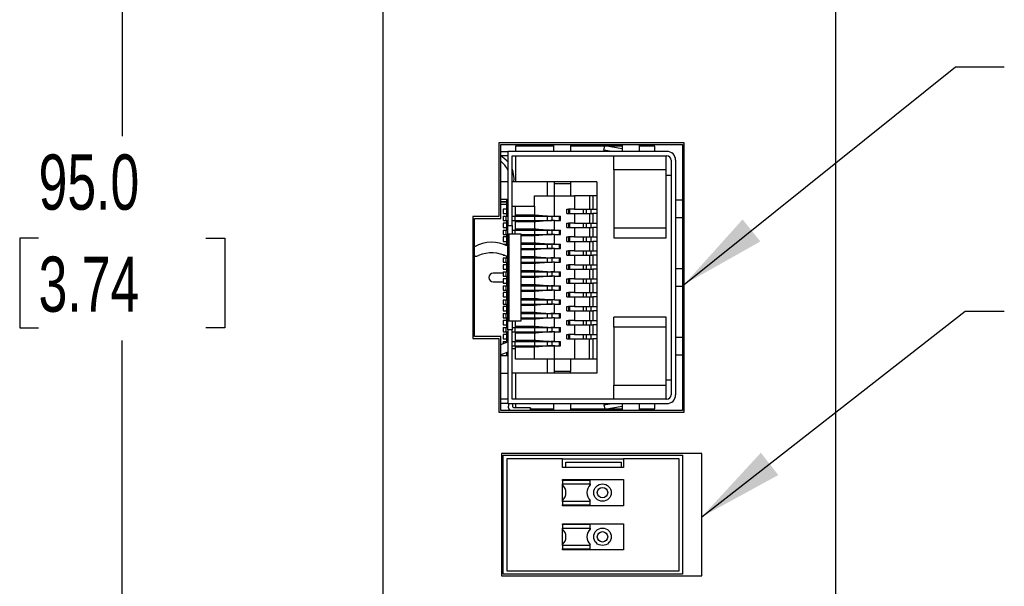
# Model space of a CAD drawing. Header units: millimetres. Extents: x 6 to 273, y 6 to 210.
# Tile 3 of 9: x 44 to 81, y 89 to 110. Entities that reach past the tile are written whole.
import ezdxf

# ---------------------------------------------------------------- set-up
doc = ezdxf.new("R2010")
doc.units = ezdxf.units.MM
doc.layers.add('DIMENSIONS', color=140, linetype='Continuous', lineweight=25)
doc.styles.add('SLDTEXTSTYLE0', font='TXT', dxfattribs={"width": 0.7})
doc.dimstyles.new('SLDDIMSTYLE0', dxfattribs={"dimtxt": 2.158008, "dimasz": 3.302, "dimexe": 0, "dimexo": 0.0625, "dimgap": 0.539502, "dimtad": 0, "dimtih": 1, "dimtoh": 1, "dimlfac": 1.5, "dimrnd": 1e-09, "dimzin": 4, "dimdsep": 46, "dimtxsty": 'SLDTEXTSTYLE0', "dimsah": 1, "dimcen": 0.09, "dimadec": 0, "dimazin": 1, "dimtfac": 1, "dimtofl": 0, "dimtmove": 0, "dimatfit": 3, "dimfxl": 0, "dimfrac": 2, "dimtolj": 1, "dimtzin": 12, "dimarcsym": 0})
doc.dimstyles.new('SLDDIMSTYLE3', dxfattribs={"dimtxt": 0.18, "dimasz": 3.302, "dimexe": 0, "dimexo": 0.0625, "dimgap": 0, "dimtad": 0, "dimtih": 1, "dimtoh": 1, "dimdec": 0, "dimrnd": 1e-09, "dimzin": 0, "dimdsep": 46, "dimtxsty": 'Standard', "dimsah": 1, "dimcen": 0.09, "dimadec": 0, "dimazin": 0, "dimtfac": 3.302, "dimtdec": 0, "dimtofl": 0, "dimtmove": 0, "dimatfit": 3, "dimfxl": 0, "dimfrac": 2, "dimtolj": 1, "dimtzin": 0, "dimarcsym": 0})

# ---------------------------------------------------------------- blocks, each defined once
blk = doc.blocks.new('_D')
at = {"layer": 'DIMENSIONS'}
for p, q in [((56.357, 133.779), (44.452, 133.779)), ((47.627, 133.779), (47.627, 105.756)), ((44.42, 101.843), (43.696, 101.843)), ((43.696, 101.843), (43.696, 98.413)), ((50.833, 101.843), (51.558, 101.843)), ((51.558, 101.843), (51.558, 98.413)), ((43.696, 98.413), (44.42, 98.413)), ((51.558, 98.413), (50.833, 98.413)), ((47.627, 70.446), (47.627, 97.93)), ((56.357, 70.446), (44.452, 70.446))]:
    blk.add_line(p, q, dxfattribs=at)
for points in [[(47.627, 133.779), (47.119, 130.477), (48.135, 130.477)], [(47.627, 70.446), (48.135, 73.748), (47.119, 73.748)]]:
    blk.add_solid(points, dxfattribs=at)
at = {"layer": 'DIMENSIONS', "char_height": 2.1167, "attachment_point": 1, "style": 'SLDTEXTSTYLE0'}
for s, insert in [('95.0', (44.42, 105.055)), ('3.74', (44.42, 101.142))]:
    blk.add_mtext(s, dxfattribs=dict(at, insert=insert))

msp = doc.modelspace()

# ---------------------------------------------------------------- linework, layer by layer
for p, q in [((57.6268, 70.4457), (57.6268, 133.779)), ((74.9601, 133.779), (74.9601, 70.4457)), ((69.1601, 105.5057), (62.0601, 105.5057)), ((62.0601, 105.5057), (62.0601, 102.6724)), ((62.1268, 105.439), (69.0935, 105.439)), ((62.1268, 102.6057), (62.1268, 105.439)), ((62.6935, 105.379), (62.6935, 105.1724)), ((64.1468, 105.379), (62.6935, 105.379)), ((66.1195, 105.379), (64.8135, 105.379)), ((66.0801, 105.2197), (66.1201, 105.3814)), ((66.7801, 105.2769), (66.1201, 105.3814)), ((66.7801, 105.379), (66.1353, 105.379)), ((68.0268, 105.379), (67.4468, 105.379)), ((68.0268, 105.1724), (68.0268, 105.379)), ((69.0935, 105.439), (69.0935, 95.239)), ((69.1601, 95.1724), (69.1601, 105.5057)), ((62.1268, 105.1724), (62.3935, 105.1724)), ((62.3935, 105.0057), (62.1268, 105.0057)), ((68.4935, 105.1724), (62.3935, 105.1724)), ((62.3935, 105.1724), (62.3935, 102.339)), ((62.5601, 105.0057), (68.4935, 105.0057)), ((62.5601, 102.339), (62.5601, 105.0057)), ((62.6935, 105.0057), (62.6935, 104.0057)), ((66.3806, 105.1724), (66.0801, 105.2197)), ((68.6601, 104.839), (68.6601, 95.839)), ((68.8268, 104.839), (68.8268, 95.839)), ((62.6268, 104.1324), (62.6187, 104.0057)), ((68.4601, 104.471), (66.4601, 104.471)), ((66.4601, 104.471), (66.4601, 102.2484)), ((68.4601, 102.2484), (68.4601, 104.471)), ((68.6601, 104.2557), (68.4601, 104.2557)), ((62.3935, 104.0057), (62.1268, 104.0057)), ((63.9201, 104.0057), (62.5601, 104.0057)), ((63.9201, 103.4724), (63.9201, 104.0057)), ((64.1868, 104.0057), (63.9201, 104.0057)), ((64.1868, 103.939), (64.1868, 104.0057)), ((64.8068, 104.0057), (64.1868, 104.0057)), ((64.1868, 103.4724), (64.1868, 103.939)), ((64.1868, 103.939), (64.8068, 103.939)), ((64.8068, 104.0057), (64.8068, 103.939)), ((65.8068, 104.0057), (64.8068, 104.0057)), ((64.8068, 103.939), (64.8068, 103.4724)), ((65.8068, 104.0057), (65.8068, 103.4724)), ((63.4268, 103.4724), (63.9201, 103.4724)), ((63.4268, 103.0724), (63.4268, 103.4724)), ((63.9201, 103.4724), (64.1868, 103.4724)), ((64.1868, 102.689), (64.1868, 103.4724)), ((64.1868, 103.4724), (64.8068, 103.4724)), ((64.8068, 103.4724), (64.9601, 103.4724)), ((64.9601, 103.4724), (64.9601, 102.959)), ((65.5263, 103.4724), (64.9601, 103.4724)), ((65.5263, 103.4724), (65.5263, 102.959)), ((65.6596, 103.4724), (65.5263, 103.4724)), ((65.6596, 103.4724), (65.6596, 102.959)), ((65.8068, 103.4724), (65.6596, 103.4724)), ((65.8068, 103.4724), (65.8068, 102.959)), ((62.1268, 103.2531), (62.3601, 103.2531)), ((62.1268, 103.239), (62.3601, 103.239)), ((62.1268, 103.1457), (62.3601, 103.1457)), ((62.3601, 103.0724), (62.3601, 103.339)), ((62.3601, 103.0724), (62.3935, 103.0724)), ((62.3601, 102.689), (62.3601, 103.0724)), ((62.5601, 103.0724), (63.4268, 103.0724)), ((62.6935, 102.739), (62.6935, 103.0724)), ((63.4268, 103.0724), (63.4268, 102.739)), ((61.0601, 102.6724), (61.0601, 98.0057)), ((62.0601, 102.6724), (61.0601, 102.6724)), ((62.3601, 102.959), (62.2268, 102.959)), ((62.2268, 102.959), (62.2268, 102.7924)), ((62.2268, 102.7924), (62.3601, 102.7924)), ((62.2268, 102.689), (62.2268, 102.5224)), ((62.2268, 102.689), (62.3268, 102.689)), ((62.3268, 102.689), (62.3268, 102.5224)), ((62.3268, 102.689), (62.3935, 102.689)), ((62.5601, 102.689), (62.6735, 102.689)), ((62.6735, 102.689), (62.6735, 102.5224)), ((62.6735, 102.689), (63.4268, 102.689)), ((62.6935, 102.739), (63.4268, 102.739)), ((62.6935, 102.689), (62.6935, 102.739)), ((63.4268, 102.739), (63.4268, 102.689)), ((63.4268, 102.689), (63.4268, 102.5224)), ((63.4268, 102.689), (63.902, 102.689)), ((63.902, 102.689), (63.902, 102.5224)), ((63.902, 102.689), (64.0454, 102.689)), ((64.0454, 102.689), (64.1868, 102.689)), ((64.0894, 102.689), (64.0894, 102.5224)), ((64.1868, 102.689), (64.3829, 102.689)), ((64.3829, 102.5224), (64.3829, 102.689)), ((64.3829, 102.689), (64.4235, 102.689)), ((64.4235, 102.5224), (64.4235, 102.689)), ((64.6601, 102.7924), (64.6601, 102.959)), ((64.6601, 102.959), (64.7235, 102.959)), ((64.6601, 102.7924), (64.7235, 102.7924)), ((64.7235, 102.959), (64.7235, 102.7924)), ((64.7652, 102.959), (64.7235, 102.959)), ((64.7235, 102.7924), (64.7652, 102.7924)), ((64.7652, 102.959), (64.7652, 102.7924)), ((64.9601, 102.959), (64.7652, 102.959)), ((64.7652, 102.7924), (64.9601, 102.7924)), ((64.9601, 102.959), (65.5263, 102.959)), ((64.9601, 102.7924), (64.9601, 102.4257)), ((64.9601, 102.7924), (65.5263, 102.7924)), ((65.2965, 102.7924), (65.2965, 102.959)), ((65.4131, 102.7924), (65.4131, 102.959)), ((65.5263, 102.959), (65.6596, 102.959)), ((65.5263, 102.7924), (65.5263, 102.4257)), ((65.5263, 102.7924), (65.6596, 102.7924)), ((65.5935, 102.7924), (65.5935, 102.959)), ((65.6596, 102.959), (65.8068, 102.959)), ((65.6596, 102.7924), (65.6596, 102.4257)), ((65.8068, 102.7924), (65.6596, 102.7924)), ((65.8068, 102.959), (65.8068, 102.7924)), ((65.8068, 102.7924), (65.8068, 102.4257)), ((68.8268, 102.639), (69.0935, 102.639)), ((61.1268, 98.0724), (61.1268, 102.6057)), ((61.1268, 102.6057), (62.1268, 102.6057)), ((62.2268, 102.5224), (62.3268, 102.5224)), ((62.2268, 102.4257), (62.2268, 102.259)), ((62.3601, 102.4257), (62.2268, 102.4257)), ((62.2268, 102.259), (62.3601, 102.259)), ((62.3268, 102.5224), (62.3935, 102.5224)), ((62.3601, 102.1557), (62.3601, 102.5224)), ((62.3935, 102.339), (62.5601, 102.339)), ((62.3935, 102.0057), (62.3935, 102.339)), ((62.5601, 102.5224), (62.6735, 102.5224)), ((62.5601, 102.339), (62.5601, 102.0057)), ((62.6735, 102.5224), (63.4268, 102.5224)), ((62.6935, 102.4724), (62.6935, 102.5224)), ((63.4268, 102.4724), (62.6935, 102.4724)), ((62.6935, 102.2057), (62.6935, 102.4724)), ((63.4268, 102.4724), (63.4268, 102.5224)), ((63.4268, 102.5224), (63.902, 102.5224)), ((63.4268, 102.4724), (63.4268, 102.2057)), ((63.902, 102.5224), (64.0454, 102.5224)), ((64.0454, 102.5224), (64.0939, 102.5224)), ((64.1868, 102.1557), (64.1868, 102.5224)), ((64.1868, 102.5224), (64.3829, 102.5224)), ((64.3829, 102.5224), (64.4235, 102.5224)), ((64.6601, 102.259), (64.6601, 102.4257)), ((64.6601, 102.4257), (64.7235, 102.4257)), ((64.6601, 102.259), (64.7235, 102.259)), ((64.7235, 102.4257), (64.7235, 102.259)), ((64.7652, 102.4257), (64.7235, 102.4257)), ((64.7235, 102.259), (64.7652, 102.259)), ((64.7652, 102.4257), (64.7652, 102.259)), ((64.9601, 102.4257), (64.7652, 102.4257)), ((64.7652, 102.259), (64.9601, 102.259)), ((64.9601, 102.4257), (65.5263, 102.4257)), ((64.9601, 102.259), (64.9601, 101.8924)), ((64.9601, 102.259), (65.5263, 102.259)), ((65.2965, 102.259), (65.2965, 102.4257)), ((65.4131, 102.259), (65.4131, 102.4257)), ((65.5263, 102.4257), (65.6596, 102.4257)), ((65.5263, 102.259), (65.5263, 101.8924)), ((65.5263, 102.259), (65.6596, 102.259)), ((65.5935, 102.259), (65.5935, 102.4257)), ((65.6596, 102.4257), (65.8068, 102.4257)), ((65.6596, 102.259), (65.6596, 101.8924)), ((65.8068, 102.259), (65.6596, 102.259)), ((65.8068, 102.4257), (65.8068, 102.259)), ((65.8068, 102.259), (65.8068, 101.8924)), ((66.4601, 102.2484), (66.4601, 101.859)), ((66.4601, 102.2484), (68.4601, 102.2484)), ((68.4601, 101.859), (68.4601, 102.2484)), ((62.2268, 102.1557), (62.2268, 101.989)), ((62.2268, 102.1557), (62.3268, 102.1557)), ((62.2268, 101.989), (62.3268, 101.989)), ((62.3601, 101.8924), (62.2268, 101.8924)), ((62.2268, 101.8924), (62.2268, 101.7257)), ((62.3268, 102.1557), (62.3268, 101.989)), ((62.3268, 102.1557), (62.3935, 102.1557)), ((62.3268, 101.989), (62.3935, 101.989)), ((62.3601, 101.6224), (62.3601, 101.989)), ((62.3935, 98.6724), (62.3935, 102.0057)), ((62.4427, 102.0057), (62.3935, 102.0057)), ((62.4427, 102.0057), (62.4427, 98.6724)), ((62.5601, 102.1557), (62.6735, 102.1557)), ((62.6735, 102.1557), (62.6735, 102.0057)), ((62.6735, 102.1557), (63.4268, 102.1557)), ((62.6935, 102.2057), (63.4268, 102.2057)), ((62.6935, 102.1557), (62.6935, 102.2057)), ((62.9135, 98.6724), (62.9135, 102.0057)), ((62.9135, 101.989), (63.4268, 101.989)), ((63.4268, 101.939), (62.9135, 101.939)), ((63.4268, 102.1557), (63.4268, 102.2057)), ((63.4268, 102.1557), (63.4268, 101.989)), ((63.4268, 102.1557), (63.902, 102.1557)), ((63.4268, 101.939), (63.4268, 101.989)), ((63.4268, 101.989), (63.902, 101.989)), ((63.4268, 101.939), (63.4268, 101.6724)), ((63.902, 102.1557), (63.902, 101.989)), ((63.902, 102.1557), (64.0454, 102.1557)), ((63.902, 101.989), (64.0454, 101.989)), ((64.1868, 102.1557), (64.0454, 102.1557)), ((64.0454, 101.989), (64.0939, 101.989)), ((64.0894, 102.1557), (64.0894, 101.989)), ((64.1868, 102.1557), (64.3829, 102.1557)), ((64.1868, 101.6224), (64.1868, 101.989)), ((64.1868, 101.989), (64.3829, 101.989)), ((64.3829, 101.989), (64.3829, 102.1557)), ((64.3829, 102.1557), (64.4235, 102.1557)), ((64.3829, 101.989), (64.4235, 101.989)), ((64.4235, 101.989), (64.4235, 102.1557)), ((64.6601, 101.7257), (64.6601, 101.8924)), ((64.6601, 101.8924), (64.7235, 101.8924)), ((64.7235, 101.8924), (64.7235, 101.7257)), ((64.7652, 101.8924), (64.7235, 101.8924)), ((64.7652, 101.8924), (64.7652, 101.7257)), ((64.9601, 101.8924), (64.7652, 101.8924)), ((64.9601, 101.8924), (65.5263, 101.8924)), ((65.2965, 101.7257), (65.2965, 101.8924)), ((65.4131, 101.7257), (65.4131, 101.8924)), ((65.5263, 101.8924), (65.6596, 101.8924)), ((65.5935, 101.7257), (65.5935, 101.8924)), ((65.6596, 101.8924), (65.8068, 101.8924)), ((65.8068, 101.8924), (65.8068, 101.7257)), ((62.2268, 101.7257), (62.3601, 101.7257)), ((62.2268, 101.6224), (62.2268, 101.6101)), ((62.2268, 101.6224), (62.3268, 101.6224)), ((62.3268, 101.6224), (62.3935, 101.6224)), ((62.3268, 101.6224), (62.3268, 101.5689)), ((62.9135, 101.6724), (63.4268, 101.6724)), ((62.9135, 101.6224), (63.4268, 101.6224)), ((63.4268, 101.6224), (63.4268, 101.6724)), ((63.4268, 101.6224), (63.4268, 101.4557)), ((63.4268, 101.6224), (63.902, 101.6224)), ((63.902, 101.6224), (63.902, 101.4557)), ((63.902, 101.6224), (64.0454, 101.6224)), ((64.1868, 101.6224), (64.0454, 101.6224)), ((64.0894, 101.6224), (64.0894, 101.4557)), ((64.1868, 101.6224), (64.3829, 101.6224)), ((64.3829, 101.4557), (64.3829, 101.6224)), ((64.3829, 101.6224), (64.4235, 101.6224)), ((64.4235, 101.4557), (64.4235, 101.6224)), ((64.6601, 101.7257), (64.7235, 101.7257)), ((64.7235, 101.7257), (64.7652, 101.7257)), ((64.7652, 101.7257), (64.9601, 101.7257)), ((64.9601, 101.7257), (64.9601, 101.359)), ((64.9601, 101.7257), (65.5263, 101.7257)), ((65.5263, 101.7257), (65.5263, 101.359)), ((65.5263, 101.7257), (65.6596, 101.7257)), ((65.6596, 101.7257), (65.6596, 101.359)), ((65.8068, 101.7257), (65.6596, 101.7257)), ((65.8068, 101.7257), (65.8068, 101.359)), ((66.4601, 101.859), (68.4601, 101.859)), ((61.1427, 101.1524), (61.1268, 101.1524)), ((62.2268, 101.2062), (62.2268, 101.1924)), ((62.2268, 101.1924), (62.2638, 101.1924)), ((62.3601, 101.089), (62.3601, 101.1501)), ((62.9135, 101.4557), (63.4268, 101.4557)), ((63.4268, 101.4057), (62.9135, 101.4057)), ((62.9135, 101.139), (63.4268, 101.139)), ((63.4268, 101.4057), (63.4268, 101.4557)), ((63.4268, 101.4557), (63.902, 101.4557)), ((63.4268, 101.4057), (63.4268, 101.139)), ((63.4268, 101.089), (63.4268, 101.139)), ((63.902, 101.4557), (64.0454, 101.4557)), ((64.0454, 101.4557), (64.0939, 101.4557)), ((64.1868, 101.089), (64.1868, 101.4557)), ((64.1868, 101.4557), (64.3829, 101.4557)), ((64.3829, 101.4557), (64.4235, 101.4557)), ((64.6601, 101.1924), (64.6601, 101.359)), ((64.6601, 101.359), (64.7235, 101.359)), ((64.6601, 101.1924), (64.7235, 101.1924)), ((64.7235, 101.359), (64.7235, 101.1924)), ((64.7652, 101.359), (64.7235, 101.359)), ((64.7235, 101.1924), (64.7652, 101.1924)), ((64.7652, 101.359), (64.7652, 101.1924)), ((64.9601, 101.359), (64.7652, 101.359)), ((64.7652, 101.1924), (64.9601, 101.1924)), ((64.9601, 101.359), (65.5263, 101.359)), ((64.9601, 101.1924), (64.9601, 100.8257)), ((64.9601, 101.1924), (65.5263, 101.1924)), ((65.2965, 101.1924), (65.2965, 101.359)), ((65.4131, 101.1924), (65.4131, 101.359)), ((65.5263, 101.359), (65.6596, 101.359)), ((65.5263, 101.1924), (65.5263, 100.8257)), ((65.5263, 101.1924), (65.6596, 101.1924)), ((65.5935, 101.1924), (65.5935, 101.359)), ((65.6596, 101.359), (65.8068, 101.359)), ((65.6596, 101.1924), (65.6596, 100.8257)), ((65.8068, 101.1924), (65.6596, 101.1924)), ((65.8068, 101.359), (65.8068, 101.1924)), ((65.8068, 101.1924), (65.8068, 100.8257)), ((62.2268, 101.089), (62.2268, 100.9224)), ((62.2268, 101.089), (62.3268, 101.089)), ((62.2268, 100.9224), (62.3268, 100.9224)), ((62.3601, 100.8257), (62.2268, 100.8257)), ((62.2268, 100.8257), (62.2268, 100.659)), ((62.3268, 101.089), (62.3268, 100.9224)), ((62.3268, 101.089), (62.3935, 101.089)), ((62.3268, 100.9224), (62.3935, 100.9224)), ((62.3601, 100.5557), (62.3601, 100.9224)), ((62.9135, 101.089), (63.4268, 101.089)), ((62.9135, 100.9224), (63.4268, 100.9224)), ((63.4268, 100.8724), (62.9135, 100.8724)), ((63.4268, 101.089), (63.4268, 100.9224)), ((63.4268, 101.089), (63.902, 101.089)), ((63.4268, 100.8724), (63.4268, 100.9224)), ((63.4268, 100.9224), (63.902, 100.9224)), ((63.4268, 100.8724), (63.4268, 100.6057)), ((63.902, 101.089), (63.902, 100.9224)), ((63.902, 101.089), (64.0454, 101.089)), ((63.902, 100.9224), (64.0454, 100.9224)), ((64.1868, 101.089), (64.0454, 101.089)), ((64.0454, 100.9224), (64.0939, 100.9224)), ((64.0894, 101.089), (64.0894, 100.9224)), ((64.1868, 101.089), (64.3829, 101.089)), ((64.1868, 100.5557), (64.1868, 100.9224)), ((64.1868, 100.9224), (64.3829, 100.9224)), ((64.3829, 100.9224), (64.3829, 101.089)), ((64.3829, 101.089), (64.4235, 101.089)), ((64.3829, 100.9224), (64.4235, 100.9224)), ((64.4235, 100.9224), (64.4235, 101.089)), ((64.6601, 100.659), (64.6601, 100.8257)), ((64.6601, 100.8257), (64.7235, 100.8257)), ((64.7235, 100.8257), (64.7235, 100.659)), ((64.7652, 100.8257), (64.7235, 100.8257)), ((64.7652, 100.8257), (64.7652, 100.659)), ((64.9601, 100.8257), (64.7652, 100.8257)), ((64.9601, 100.8257), (65.5263, 100.8257)), ((65.2965, 100.659), (65.2965, 100.8257)), ((65.4131, 100.659), (65.4131, 100.8257)), ((65.5263, 100.8257), (65.6596, 100.8257)), ((65.5935, 100.659), (65.5935, 100.8257)), ((65.6596, 100.8257), (65.8068, 100.8257)), ((65.8068, 100.8257), (65.8068, 100.659)), ((62.2268, 100.5057), (61.8401, 100.5057)), ((62.2268, 100.659), (62.3601, 100.659)), ((62.2268, 100.5557), (62.2268, 100.389)), ((62.2268, 100.5557), (62.3268, 100.5557)), ((62.2268, 100.389), (62.3268, 100.389)), ((62.3268, 100.5557), (62.3268, 100.389)), ((62.3268, 100.5557), (62.3935, 100.5557)), ((62.3268, 100.389), (62.3935, 100.389)), ((62.3601, 100.0224), (62.3601, 100.389)), ((62.9135, 100.6057), (63.4268, 100.6057)), ((62.9135, 100.5557), (63.4268, 100.5557)), ((62.9135, 100.389), (63.4268, 100.389)), ((63.4268, 100.5557), (63.4268, 100.6057)), ((63.4268, 100.5557), (63.4268, 100.389)), ((63.4268, 100.5557), (63.902, 100.5557)), ((63.4268, 100.339), (63.4268, 100.389)), ((63.4268, 100.389), (63.902, 100.389)), ((63.902, 100.5557), (63.902, 100.389)), ((63.902, 100.5557), (64.0454, 100.5557)), ((63.902, 100.389), (64.0454, 100.389)), ((64.1868, 100.5557), (64.0454, 100.5557)), ((64.0454, 100.389), (64.0939, 100.389)), ((64.0894, 100.5557), (64.0894, 100.389)), ((64.1868, 100.5557), (64.3829, 100.5557)), ((64.1868, 100.0224), (64.1868, 100.389)), ((64.1868, 100.389), (64.3829, 100.389)), ((64.3829, 100.389), (64.3829, 100.5557)), ((64.3829, 100.5557), (64.4235, 100.5557)), ((64.3829, 100.389), (64.4235, 100.389)), ((64.4235, 100.389), (64.4235, 100.5557)), ((64.6601, 100.659), (64.7235, 100.659)), ((64.7235, 100.659), (64.7652, 100.659)), ((64.7652, 100.659), (64.9601, 100.659)), ((64.9601, 100.659), (64.9601, 100.2924)), ((64.9601, 100.659), (65.5263, 100.659)), ((65.5263, 100.659), (65.5263, 100.2924)), ((65.5263, 100.659), (65.6596, 100.659)), ((65.6596, 100.659), (65.6596, 100.2924)), ((65.8068, 100.659), (65.6596, 100.659)), ((65.8068, 100.659), (65.8068, 100.2924)), ((61.8401, 100.1724), (62.2268, 100.1724)), ((62.3601, 100.2924), (62.2268, 100.2924)), ((62.2268, 100.2924), (62.2268, 100.1257)), ((62.2268, 100.1257), (62.3601, 100.1257)), ((62.2268, 100.0224), (62.2268, 99.8557)), ((62.2268, 100.0224), (62.3268, 100.0224)), ((62.3268, 100.0224), (62.3268, 99.8557)), ((62.3268, 100.0224), (62.3935, 100.0224)), ((63.4268, 100.339), (62.9135, 100.339)), ((62.9135, 100.0724), (63.4268, 100.0724)), ((62.9135, 100.0224), (63.4268, 100.0224)), ((63.4268, 100.339), (63.4268, 100.0724)), ((63.4268, 100.0224), (63.4268, 100.0724)), ((63.4268, 100.0224), (63.4268, 99.8557)), ((63.4268, 100.0224), (63.902, 100.0224)), ((63.902, 100.0224), (63.902, 99.8557)), ((63.902, 100.0224), (64.0454, 100.0224)), ((64.1868, 100.0224), (64.0454, 100.0224)), ((64.0894, 100.0224), (64.0894, 99.8557)), ((64.1868, 100.0224), (64.3829, 100.0224)), ((64.3829, 99.8557), (64.3829, 100.0224)), ((64.3829, 100.0224), (64.4235, 100.0224)), ((64.4235, 99.8557), (64.4235, 100.0224)), ((64.6601, 100.1257), (64.6601, 100.2924)), ((64.6601, 100.2924), (64.7235, 100.2924)), ((64.6601, 100.1257), (64.7235, 100.1257)), ((64.7235, 100.2924), (64.7235, 100.1257)), ((64.7652, 100.2924), (64.7235, 100.2924)), ((64.7235, 100.1257), (64.7652, 100.1257)), ((64.7652, 100.2924), (64.7652, 100.1257)), ((64.9601, 100.2924), (64.7652, 100.2924)), ((64.7652, 100.1257), (64.9601, 100.1257)), ((64.9601, 100.2924), (65.5263, 100.2924)), ((64.9601, 100.1257), (64.9601, 99.759)), ((64.9601, 100.1257), (65.5263, 100.1257)), ((65.2965, 100.1257), (65.2965, 100.2924)), ((65.4131, 100.1257), (65.4131, 100.2924)), ((65.5263, 100.2924), (65.6596, 100.2924)), ((65.5263, 100.1257), (65.5263, 99.759)), ((65.5263, 100.1257), (65.6596, 100.1257)), ((65.5935, 100.1257), (65.5935, 100.2924)), ((65.6596, 100.2924), (65.8068, 100.2924)), ((65.6596, 100.1257), (65.6596, 99.759)), ((65.8068, 100.1257), (65.6596, 100.1257)), ((65.8068, 100.2924), (65.8068, 100.1257)), ((65.8068, 100.1257), (65.8068, 99.759)), ((62.2268, 99.8557), (62.3268, 99.8557)), ((62.2268, 99.759), (62.2268, 99.5924)), ((62.3601, 99.759), (62.2268, 99.759)), ((62.3268, 99.8557), (62.3935, 99.8557)), ((62.3601, 99.489), (62.3601, 99.8557)), ((62.9135, 99.8557), (63.4268, 99.8557)), ((63.4268, 99.8057), (62.9135, 99.8057)), ((63.4268, 99.8057), (63.4268, 99.8557)), ((63.4268, 99.8557), (63.902, 99.8557)), ((63.4268, 99.8057), (63.4268, 99.539)), ((63.902, 99.8557), (64.0454, 99.8557)), ((64.0454, 99.8557), (64.0939, 99.8557)), ((64.1868, 99.489), (64.1868, 99.8557)), ((64.1868, 99.8557), (64.3829, 99.8557)), ((64.3829, 99.8557), (64.4235, 99.8557)), ((64.6601, 99.5924), (64.6601, 99.759)), ((64.6601, 99.759), (64.7235, 99.759)), ((64.7235, 99.759), (64.7235, 99.5924)), ((64.7652, 99.759), (64.7235, 99.759)), ((64.7652, 99.759), (64.7652, 99.5924)), ((64.9601, 99.759), (64.7652, 99.759)), ((64.9601, 99.759), (65.5263, 99.759)), ((65.2965, 99.5924), (65.2965, 99.759)), ((65.4131, 99.5924), (65.4131, 99.759)), ((65.5263, 99.759), (65.6596, 99.759)), ((65.5935, 99.5924), (65.5935, 99.759)), ((65.6596, 99.759), (65.8068, 99.759)), ((65.8068, 99.759), (65.8068, 99.5924)), ((62.2268, 99.5924), (62.3601, 99.5924)), ((62.2268, 99.489), (62.2268, 99.3224)), ((62.2268, 99.489), (62.3268, 99.489)), ((62.2268, 99.3224), (62.3268, 99.3224)), ((62.3601, 99.2257), (62.2268, 99.2257)), ((62.2268, 99.2257), (62.2268, 99.059)), ((62.3268, 99.489), (62.3268, 99.3224)), ((62.3268, 99.489), (62.3935, 99.489)), ((62.3268, 99.3224), (62.3935, 99.3224)), ((62.3601, 98.9557), (62.3601, 99.3224)), ((62.9135, 99.539), (63.4268, 99.539)), ((62.9135, 99.489), (63.4268, 99.489)), ((62.9135, 99.3224), (63.4268, 99.3224)), ((63.4268, 99.2724), (62.9135, 99.2724)), ((63.4268, 99.489), (63.4268, 99.539)), ((63.4268, 99.489), (63.4268, 99.3224)), ((63.4268, 99.489), (63.902, 99.489)), ((63.4268, 99.2724), (63.4268, 99.3224)), ((63.4268, 99.3224), (63.902, 99.3224)), ((63.4268, 99.2724), (63.4268, 99.0057)), ((63.902, 99.489), (63.902, 99.3224)), ((63.902, 99.489), (64.0454, 99.489)), ((63.902, 99.3224), (64.0454, 99.3224)), ((64.1868, 99.489), (64.0454, 99.489)), ((64.0454, 99.3224), (64.0939, 99.3224)), ((64.0894, 99.489), (64.0894, 99.3224)), ((64.1868, 99.489), (64.3829, 99.489)), ((64.1868, 98.9557), (64.1868, 99.3224)), ((64.1868, 99.3224), (64.3829, 99.3224)), ((64.3829, 99.3224), (64.3829, 99.489)), ((64.3829, 99.489), (64.4235, 99.489)), ((64.3829, 99.3224), (64.4235, 99.3224)), ((64.4235, 99.3224), (64.4235, 99.489)), ((64.6601, 99.5924), (64.7235, 99.5924)), ((64.6601, 99.059), (64.6601, 99.2257)), ((64.6601, 99.2257), (64.7235, 99.2257)), ((64.7235, 99.5924), (64.7652, 99.5924)), ((64.7235, 99.2257), (64.7235, 99.059)), ((64.7652, 99.2257), (64.7235, 99.2257)), ((64.7652, 99.5924), (64.9601, 99.5924)), ((64.7652, 99.2257), (64.7652, 99.059)), ((64.9601, 99.2257), (64.7652, 99.2257)), ((64.9601, 99.5924), (64.9601, 99.2257)), ((64.9601, 99.5924), (65.5263, 99.5924)), ((64.9601, 99.2257), (65.5263, 99.2257)), ((65.2965, 99.059), (65.2965, 99.2257)), ((65.4131, 99.059), (65.4131, 99.2257)), ((65.5263, 99.5924), (65.5263, 99.2257)), ((65.5263, 99.5924), (65.6596, 99.5924)), ((65.5263, 99.2257), (65.6596, 99.2257)), ((65.5935, 99.059), (65.5935, 99.2257)), ((65.6596, 99.5924), (65.6596, 99.2257)), ((65.8068, 99.5924), (65.6596, 99.5924)), ((65.6596, 99.2257), (65.8068, 99.2257)), ((65.8068, 99.5924), (65.8068, 99.2257)), ((65.8068, 99.2257), (65.8068, 99.059)), ((62.2268, 99.059), (62.3601, 99.059)), ((62.2268, 98.9557), (62.2268, 98.789)), ((62.2268, 98.9557), (62.3268, 98.9557)), ((62.3268, 98.9557), (62.3268, 98.789)), ((62.3268, 98.9557), (62.3935, 98.9557)), ((62.9135, 99.0057), (63.4268, 99.0057)), ((62.9135, 98.9557), (63.4268, 98.9557)), ((63.4268, 98.9557), (63.4268, 99.0057)), ((63.4268, 98.9557), (63.4268, 98.789)), ((63.4268, 98.9557), (63.902, 98.9557)), ((63.902, 98.9557), (63.902, 98.789)), ((63.902, 98.9557), (64.0454, 98.9557)), ((64.1868, 98.9557), (64.0454, 98.9557)), ((64.0894, 98.9557), (64.0894, 98.789)), ((64.1868, 98.9557), (64.3829, 98.9557)), ((64.3829, 98.789), (64.3829, 98.9557)), ((64.3829, 98.9557), (64.4235, 98.9557)), ((64.4235, 98.789), (64.4235, 98.9557)), ((64.6601, 99.059), (64.7235, 99.059)), ((64.7235, 99.059), (64.7652, 99.059)), ((64.7652, 99.059), (64.9601, 99.059)), ((64.9601, 99.059), (64.9601, 98.6924)), ((64.9601, 99.059), (65.5263, 99.059)), ((65.5263, 99.059), (65.5263, 98.6924)), ((65.5263, 99.059), (65.6596, 99.059)), ((65.6596, 99.059), (65.6596, 98.6924)), ((65.8068, 99.059), (65.6596, 99.059)), ((65.8068, 99.059), (65.8068, 98.6924)), ((62.2268, 98.789), (62.3268, 98.789)), ((62.3601, 98.6924), (62.2268, 98.6924)), ((62.2268, 98.6924), (62.2268, 98.5257)), ((62.2268, 98.5257), (62.3601, 98.5257)), ((62.3268, 98.789), (62.3935, 98.789)), ((62.3601, 98.4224), (62.3601, 98.789)), ((62.3935, 98.6724), (62.4427, 98.6724)), ((62.3935, 98.339), (62.3935, 98.6724)), ((62.5601, 98.6724), (62.5601, 98.339)), ((62.6935, 98.4724), (62.6935, 98.6724)), ((62.6935, 98.4724), (63.4268, 98.4724)), ((62.6935, 98.4224), (62.6935, 98.4724)), ((62.9135, 98.789), (63.4268, 98.789)), ((63.4268, 98.739), (62.9135, 98.739)), ((63.4268, 98.739), (63.4268, 98.789)), ((63.4268, 98.789), (63.902, 98.789)), ((63.4268, 98.739), (63.4268, 98.4724)), ((63.4268, 98.4224), (63.4268, 98.4724)), ((63.902, 98.789), (64.0454, 98.789)), ((64.0454, 98.789), (64.0939, 98.789)), ((64.1868, 98.4224), (64.1868, 98.789)), ((64.1868, 98.789), (64.3829, 98.789)), ((64.3829, 98.789), (64.4235, 98.789)), ((64.6601, 98.5257), (64.6601, 98.6924)), ((64.6601, 98.6924), (64.7235, 98.6924)), ((64.6601, 98.5257), (64.7235, 98.5257)), ((64.7235, 98.6924), (64.7235, 98.5257)), ((64.7652, 98.6924), (64.7235, 98.6924)), ((64.7235, 98.5257), (64.7652, 98.5257)), ((64.7652, 98.6924), (64.7652, 98.5257)), ((64.9601, 98.6924), (64.7652, 98.6924)), ((64.7652, 98.5257), (64.9601, 98.5257)), ((64.9601, 98.6924), (65.5263, 98.6924)), ((64.9601, 98.5257), (64.9601, 98.159)), ((64.9601, 98.5257), (65.5263, 98.5257)), ((65.2965, 98.5257), (65.2965, 98.6924)), ((65.4131, 98.5257), (65.4131, 98.6924)), ((65.5263, 98.6924), (65.6596, 98.6924)), ((65.5263, 98.5257), (65.5263, 98.159)), ((65.5263, 98.5257), (65.6596, 98.5257)), ((65.5935, 98.5257), (65.5935, 98.6924)), ((65.6596, 98.6924), (65.8068, 98.6924)), ((65.6596, 98.5257), (65.6596, 98.159)), ((65.8068, 98.5257), (65.6596, 98.5257)), ((65.8068, 98.6924), (65.8068, 98.5257)), ((65.8068, 98.5257), (65.8068, 98.159)), ((66.4601, 98.4297), (66.4601, 98.819)), ((68.4601, 98.819), (66.4601, 98.819)), ((68.4601, 98.4297), (68.4601, 98.819)), ((62.2268, 98.4224), (62.2268, 98.2557)), ((62.2268, 98.4224), (62.3268, 98.4224)), ((62.2268, 98.2557), (62.3268, 98.2557)), ((62.3601, 98.159), (62.2268, 98.159)), ((62.2268, 98.159), (62.2268, 97.9924)), ((62.3268, 98.4224), (62.3268, 98.2557)), ((62.3268, 98.4224), (62.3935, 98.4224)), ((62.3268, 98.2557), (62.3935, 98.2557)), ((62.3601, 97.889), (62.3601, 98.2557)), ((62.5601, 98.339), (62.3935, 98.339)), ((62.3935, 98.339), (62.3935, 95.5057)), ((62.5601, 98.4224), (62.6735, 98.4224)), ((62.5601, 95.6724), (62.5601, 98.339)), ((62.5601, 98.2557), (62.6735, 98.2557)), ((62.6735, 98.4224), (62.6735, 98.2557)), ((62.6735, 98.4224), (63.4268, 98.4224)), ((62.6735, 98.2557), (63.4268, 98.2557)), ((62.6935, 98.2057), (62.6935, 98.2557)), ((62.6935, 97.939), (62.6935, 98.2057)), ((63.4268, 98.2057), (62.6935, 98.2057)), ((63.4268, 98.4224), (63.4268, 98.2557)), ((63.4268, 98.4224), (63.902, 98.4224)), ((63.4268, 98.2057), (63.4268, 98.2557)), ((63.4268, 98.2557), (63.902, 98.2557)), ((63.4268, 98.2057), (63.4268, 97.939)), ((63.902, 98.4224), (63.902, 98.2557)), ((63.902, 98.4224), (64.0454, 98.4224)), ((63.902, 98.2557), (64.0454, 98.2557)), ((64.1868, 98.4224), (64.0454, 98.4224)), ((64.0454, 98.2557), (64.0939, 98.2557)), ((64.0894, 98.4224), (64.0894, 98.2557)), ((64.1868, 98.4224), (64.3829, 98.4224)), ((64.1868, 97.889), (64.1868, 98.2557)), ((64.1868, 98.2557), (64.3829, 98.2557)), ((64.3829, 98.2557), (64.3829, 98.4224)), ((64.3829, 98.4224), (64.4235, 98.4224)), ((64.3829, 98.2557), (64.4235, 98.2557)), ((64.4235, 98.2557), (64.4235, 98.4224)), ((64.6601, 97.9924), (64.6601, 98.159)), ((64.6601, 98.159), (64.7235, 98.159)), ((64.7235, 98.159), (64.7235, 97.9924)), ((64.7652, 98.159), (64.7235, 98.159)), ((64.7652, 98.159), (64.7652, 97.9924)), ((64.9601, 98.159), (64.7652, 98.159)), ((64.9601, 98.159), (65.5263, 98.159)), ((65.2965, 97.9924), (65.2965, 98.159)), ((65.4131, 97.9924), (65.4131, 98.159)), ((65.5263, 98.159), (65.6596, 98.159)), ((65.5935, 97.9924), (65.5935, 98.159)), ((65.6596, 98.159), (65.8068, 98.159)), ((65.8068, 98.159), (65.8068, 97.9924)), ((68.4601, 98.4297), (66.4601, 98.4297)), ((66.4601, 98.4297), (66.4601, 96.2071)), ((68.4601, 96.2071), (68.4601, 98.4297)), ((61.0601, 98.0057), (62.0601, 98.0057)), ((62.1268, 98.0724), (61.1268, 98.0724)), ((62.0601, 98.0057), (62.0601, 95.1724)), ((62.1268, 95.239), (62.1268, 98.0724)), ((62.1268, 97.7706), (62.3935, 97.8751)), ((62.2268, 97.9924), (62.3601, 97.9924)), ((62.2268, 97.889), (62.2268, 97.8098)), ((62.2268, 97.889), (62.3268, 97.889)), ((62.3674, 97.889), (62.3935, 97.889)), ((62.5601, 97.889), (62.6735, 97.889)), ((62.5601, 97.7224), (62.6735, 97.7224)), ((62.6735, 97.889), (62.6735, 97.7224)), ((62.6735, 97.889), (63.4268, 97.889)), ((62.6735, 97.7224), (63.4268, 97.7224)), ((62.6935, 97.889), (62.6935, 97.939)), ((62.6935, 97.939), (63.4268, 97.939)), ((62.6935, 97.6724), (62.6935, 97.7224)), ((63.4268, 97.889), (63.4268, 97.939)), ((63.4268, 97.889), (63.4268, 97.7224)), ((63.4268, 97.889), (63.902, 97.889)), ((63.4268, 97.7224), (63.4268, 97.6724)), ((63.4268, 97.7224), (63.902, 97.7224)), ((63.902, 97.889), (63.902, 97.7224)), ((63.902, 97.889), (64.0454, 97.889)), ((63.902, 97.7224), (64.0454, 97.7224)), ((64.1868, 97.889), (64.0454, 97.889)), ((64.0454, 97.7224), (64.1868, 97.7224)), ((64.0894, 97.889), (64.0894, 97.7224)), ((64.1868, 97.889), (64.3829, 97.889)), ((64.1868, 97.2057), (64.1868, 97.7224)), ((64.1868, 97.7224), (64.3829, 97.7224)), ((64.3829, 97.7224), (64.3829, 97.889)), ((64.3829, 97.889), (64.4235, 97.889)), ((64.3829, 97.7224), (64.4235, 97.7224)), ((64.4235, 97.7224), (64.4235, 97.889)), ((64.6601, 97.9924), (64.7235, 97.9924)), ((64.7235, 97.9924), (64.7652, 97.9924)), ((64.7652, 97.9924), (64.9601, 97.9924)), ((64.9601, 97.9924), (64.9601, 97.2057)), ((64.9601, 97.9924), (65.5263, 97.9924)), ((65.5263, 97.9924), (65.6596, 97.9924)), ((65.5263, 97.2057), (65.5263, 97.9924)), ((65.6596, 97.9924), (65.6596, 97.2057)), ((65.8068, 97.9924), (65.6596, 97.9924)), ((65.8068, 97.9924), (65.8068, 97.2057)), ((62.3935, 97.4712), (62.1268, 97.3733)), ((62.3935, 97.339), (62.1268, 97.339)), ((62.3601, 97.339), (62.3601, 97.4589)), ((62.6935, 97.6057), (62.5601, 97.6057)), ((62.6935, 97.6057), (62.6935, 97.6724)), ((63.4268, 97.6724), (62.6935, 97.6724)), ((62.6935, 97.2057), (62.6935, 97.6057)), ((63.4268, 97.2057), (63.4268, 97.6724)), ((63.9201, 97.2057), (62.6935, 97.2057)), ((63.9201, 96.6724), (63.9201, 97.2057)), ((64.1868, 97.2057), (63.9201, 97.2057)), ((64.1868, 96.739), (64.1868, 97.2057)), ((64.8068, 97.2057), (64.1868, 97.2057)), ((64.8068, 97.2057), (64.8068, 96.739)), ((64.9601, 97.2057), (64.8068, 97.2057)), ((65.5263, 97.2057), (64.9601, 97.2057)), ((65.6596, 97.2057), (65.5263, 97.2057)), ((65.8068, 97.2057), (65.6596, 97.2057)), ((65.8068, 97.2057), (65.8068, 96.6724)), ((63.9201, 96.6724), (62.5601, 96.6724)), ((62.6935, 96.6724), (62.6935, 95.6724)), ((64.1868, 96.6724), (63.9201, 96.6724)), ((64.1868, 96.6724), (64.1868, 96.739)), ((64.8068, 96.739), (64.1868, 96.739)), ((64.8068, 96.6724), (64.1868, 96.6724)), ((64.8068, 96.6724), (64.8068, 96.739)), ((65.8068, 96.6724), (64.8068, 96.6724)), ((66.4601, 96.2071), (68.4601, 96.2071)), ((68.4601, 96.4224), (68.6601, 96.4224)), ((62.3935, 95.6724), (62.1268, 95.6724)), ((62.3935, 95.5057), (62.1268, 95.5057)), ((62.3935, 95.5057), (68.4935, 95.5057)), ((62.4235, 95.5057), (62.4235, 95.4057)), ((68.4935, 95.6724), (62.5601, 95.6724)), ((62.5901, 95.4057), (62.5901, 95.5057)), ((62.6935, 95.5057), (62.6935, 95.339)), ((64.1468, 95.5057), (64.1468, 95.239)), ((66.0801, 95.4584), (66.3806, 95.5057)), ((66.0801, 95.4584), (66.1201, 95.2966)), ((66.7801, 95.5057), (66.7801, 95.239)), ((68.0268, 95.299), (68.0268, 95.5057)), ((62.0601, 95.1724), (69.1601, 95.1724)), ((69.0935, 95.239), (62.1268, 95.239)), ((63.2568, 95.339), (62.6568, 95.339)), ((63.2568, 95.339), (63.2568, 95.239)), ((63.2635, 95.339), (63.2568, 95.339)), ((63.2635, 95.339), (63.2635, 95.239)), ((63.2635, 95.299), (64.1468, 95.299)), ((64.8135, 95.299), (66.1195, 95.299)), ((66.1201, 95.2966), (66.7801, 95.4012)), ((66.1353, 95.299), (66.7801, 95.299)), ((67.4468, 95.299), (68.0268, 95.299)), ((69.8268, 93.5924), (62.1601, 93.5924)), ((62.1601, 93.5924), (62.1601, 88.899)), ((69.8268, 88.899), (69.8268, 93.5924)), ((62.2268, 93.5257), (69.0935, 93.5257)), ((62.2268, 88.9657), (62.2268, 93.5257)), ((62.3601, 93.3924), (62.3601, 89.099)), ((64.4935, 93.3924), (62.3601, 93.3924)), ((64.4935, 93.059), (64.4935, 93.3924)), ((64.4935, 93.3924), (66.8268, 93.3924)), ((64.6268, 93.059), (64.6268, 93.259)), ((64.6268, 93.259), (66.7601, 93.259)), ((66.7601, 93.059), (66.7601, 93.259)), ((68.9601, 93.3924), (66.8268, 93.3924)), ((66.8268, 93.3924), (66.8268, 93.059)), ((68.9601, 89.099), (68.9601, 93.3924)), ((69.0935, 93.5257), (69.0935, 88.9657)), ((66.8268, 93.059), (64.4935, 93.059)), ((64.4935, 92.5924), (66.8268, 92.5924)), ((64.4935, 92.559), (64.4935, 92.5924)), ((65.5601, 92.559), (64.4935, 92.559)), ((64.4935, 92.559), (64.4935, 92.4257)), ((65.5601, 92.4257), (65.5601, 92.559)), ((66.8268, 92.5924), (66.8268, 91.5924)), ((64.4935, 92.4257), (65.5601, 92.4257)), ((64.4935, 92.3905), (64.4935, 92.4257)), ((64.4935, 91.7942), (64.4935, 92.3905)), ((65.5601, 92.4257), (65.5601, 92.3905)), ((64.4935, 91.759), (64.4935, 91.7942)), ((64.4935, 91.759), (64.4935, 91.6257)), ((65.5601, 91.759), (64.4935, 91.759)), ((65.5601, 91.759), (65.5601, 91.7942)), ((65.5601, 91.6257), (65.5601, 91.759)), ((64.4935, 91.6257), (65.5601, 91.6257)), ((64.4935, 91.5924), (64.4935, 91.6257)), ((66.8268, 91.5924), (64.4935, 91.5924)), ((64.4935, 90.899), (66.8268, 90.899)), ((64.4935, 90.8657), (64.4935, 90.899)), ((65.5601, 90.8657), (64.4935, 90.8657)), ((64.4935, 90.8657), (64.4935, 90.7324)), ((64.4935, 90.7324), (65.5601, 90.7324)), ((64.4935, 90.6972), (64.4935, 90.7324)), ((64.4935, 90.1009), (64.4935, 90.6972)), ((65.5601, 90.7324), (65.5601, 90.8657)), ((65.5601, 90.7324), (65.5601, 90.6972)), ((66.8268, 90.899), (66.8268, 89.899)), ((64.4935, 90.0657), (64.4935, 90.1009)), ((64.4935, 90.0657), (64.4935, 89.9324)), ((65.5601, 90.0657), (64.4935, 90.0657)), ((64.4935, 89.9324), (65.5601, 89.9324)), ((64.4935, 89.899), (64.4935, 89.9324)), ((66.8268, 89.899), (64.4935, 89.899)), ((65.5601, 90.0657), (65.5601, 90.1009)), ((65.5601, 89.9324), (65.5601, 90.0657)), ((62.3601, 89.099), (68.9601, 89.099)), ((62.1601, 88.899), (69.8268, 88.899)), ((69.0935, 88.9657), (62.2268, 88.9657))]:
    msp.add_line(p, q)
at = {"flags": 128}
msp.add_lwpolyline([(62.5601, 104.4914), (62.5954, 104.3811), (62.6268, 104.1324)], dxfattribs=at)
for centre, radius in [((66.0268, 92.0924), 0.3333), ((66.0268, 92.0924), 0.2), ((66.0268, 90.399), 0.3333), ((66.0268, 90.399), 0.2)]:
    msp.add_circle(centre, radius)
for centre, radius, start, end in [((61.6268, 104.1324), 1, 39.94451, 60.84834), ((68.4935, 104.839), 0.3333, 0, 90), ((68.4935, 104.839), 0.1667, 0, 90), ((61.6268, 104.1324), 0.8333, 23.07392, 53.1301), ((61.776, 100.3766), 1.3133, 61.95793, 119.62672), ((61.1427, 101.4857), 0.3333, 270, 292.95648), ((61.785, 99.9695), 1.3133, 62.3979, 112.95648), ((61.8401, 100.339), 0.1667, 90, 270), ((68.4935, 95.839), 0.1667, 270, 0), ((68.4935, 95.839), 0.3333, 270, 0), ((64.2268, 92.0924), 0.4, 311.81031, 48.18969), ((65.8268, 92.0924), 0.4, 131.81031, 228.18969), ((64.2268, 90.399), 0.4, 311.81031, 48.18969), ((65.8268, 90.399), 0.4, 131.81031, 228.18969)]:
    msp.add_arc(centre, radius, start, end)
for points, knots in [([(64.1468, 105.439), (64.1468, 105.4265), (64.1468, 105.3801), (64.1468, 105.2601), (64.1468, 105.1724)], [0, 0, 0, 0, 0.2695816, 1, 1, 1, 1]), ([(64.8135, 105.1724), (64.8135, 105.2601), (64.8135, 105.3801), (64.8135, 105.4265), (64.8135, 105.439)], [0, 0, 0, 0, 0.7304184, 1, 1, 1, 1]), ([(66.7801, 105.439), (66.7801, 105.4265), (66.7801, 105.3801), (66.7801, 105.2601), (66.7801, 105.1724)], [0, 0, 0, 0, 0.2695816, 1, 1, 1, 1]), ([(67.4468, 105.1724), (67.4468, 105.2601), (67.4468, 105.3801), (67.4468, 105.4265), (67.4468, 105.439)], [0, 0, 0, 0, 0.7304184, 1, 1, 1, 1]), ([(66.4601, 104.471), (66.4601, 104.4837), (66.4601, 104.5089), (66.4601, 104.5508), (66.4601, 104.595), (66.4601, 104.6558), (66.4601, 104.734), (66.4601, 104.8222), (66.4601, 104.9), (66.4601, 104.9588), (66.4601, 104.9987), (66.4601, 105.0034), (66.4601, 105.0057)], [0, 0, 0, 0, 0.0630478, 0.1249821, 0.1870355, 0.2504334, 0.3748858, 0.5002824, 0.6247352, 0.7501316, 0.8748313, 1, 1, 1, 1]), ([(68.4601, 104.471), (68.4601, 104.5201), (68.4601, 104.5797), (68.4601, 104.7025), (68.4601, 104.7654), (68.4601, 104.8759), (68.4601, 104.9232), (68.4601, 104.9882), (68.4601, 105.0057), (68.4601, 105.0057)], [0, 0, 0, 0, 0.25, 0.25, 0.5, 0.5, 0.75, 0.75, 1, 1, 1, 1]), ([(62.1268, 103.339), (62.1393, 103.339), (62.1857, 103.339), (62.3058, 103.339), (62.3935, 103.339)], [0, 0, 0, 0, 0.2695816, 1, 1, 1, 1]), ([(69.0935, 103.3057), (69.0822, 103.3057), (69.0361, 103.3057), (68.9169, 103.3057), (68.8268, 103.3057)], [0, 0, 0, 0, 0.2439725, 1, 1, 1, 1]), ([(63.4268, 102.739), (63.4901, 102.732), (63.6167, 102.7178), (63.8067, 102.7032), (63.9967, 102.6928), (64.1234, 102.6903), (64.1868, 102.689)], [0, 0, 0, 0, 0.2503484, 0.5004092, 0.7502654, 1, 1, 1, 1]), ([(64.1868, 102.5224), (64.1234, 102.5211), (63.9967, 102.5186), (63.8067, 102.5083), (63.6167, 102.4936), (63.4901, 102.4795), (63.4268, 102.4724)], [0, 0, 0, 0, 0.24974253, 0.49960132, 0.7496595, 1, 1, 1, 1]), ([(62.9033, 102.0057), (62.9049, 102.0057), (62.9094, 102.0057), (62.8264, 102.0057), (62.6721, 102.0057), (62.5192, 102.0057), (62.4427, 102.0057)], [0, 0, 0, 0, 0.1538962, 0.4359308, 0.7179654, 1, 1, 1, 1]), ([(63.4268, 102.2057), (63.4901, 102.1986), (63.6167, 102.1845), (63.8067, 102.1698), (63.9967, 102.1595), (64.1234, 102.157), (64.1868, 102.1557)], [0, 0, 0, 0, 0.2503509, 0.5004125, 0.7502678, 1, 1, 1, 1]), ([(64.1868, 101.989), (64.1234, 101.9878), (63.9967, 101.9853), (63.8067, 101.9749), (63.6167, 101.9602), (63.4901, 101.9461), (63.4268, 101.939)], [0, 0, 0, 0, 0.24974253, 0.49960132, 0.7496595, 1, 1, 1, 1]), ([(63.4268, 101.6724), (63.4901, 101.6653), (63.6167, 101.6512), (63.8067, 101.6365), (63.9967, 101.6262), (64.1234, 101.6236), (64.1868, 101.6224)], [0, 0, 0, 0, 0.2503509, 0.5004125, 0.7502678, 1, 1, 1, 1]), ([(64.1868, 101.4557), (64.1234, 101.4545), (63.9967, 101.4519), (63.8067, 101.4416), (63.6167, 101.4269), (63.4901, 101.4128), (63.4268, 101.4057)], [0, 0, 0, 0, 0.2497425, 0.4996013, 0.7496595, 1, 1, 1, 1]), ([(63.4268, 101.139), (63.4901, 101.132), (63.6167, 101.1178), (63.8067, 101.1032), (63.9967, 101.0928), (64.1234, 101.0903), (64.1868, 101.089)], [0, 0, 0, 0, 0.2503509, 0.5004125, 0.7502678, 1, 1, 1, 1]), ([(64.1868, 100.9224), (64.1234, 100.9211), (63.9967, 100.9186), (63.8067, 100.9083), (63.6167, 100.8936), (63.4901, 100.8795), (63.4268, 100.8724)], [0, 0, 0, 0, 0.2497425, 0.4996013, 0.7496595, 1, 1, 1, 1]), ([(63.4268, 100.6057), (63.4901, 100.5986), (63.6167, 100.5845), (63.8067, 100.5698), (63.9967, 100.5595), (64.1234, 100.557), (64.1868, 100.5557)], [0, 0, 0, 0, 0.2503509, 0.5004125, 0.7502678, 1, 1, 1, 1]), ([(64.1868, 100.389), (64.1234, 100.3878), (63.9967, 100.3853), (63.8067, 100.3749), (63.6167, 100.3602), (63.4901, 100.3461), (63.4268, 100.339)], [0, 0, 0, 0, 0.2497425, 0.4996013, 0.7496595, 1, 1, 1, 1]), ([(69.0935, 100.6724), (69.0822, 100.6724), (69.0361, 100.6724), (68.9169, 100.6724), (68.8268, 100.6724)], [0, 0, 0, 0, 0.2439725, 1, 1, 1, 1]), ([(63.4268, 100.0724), (63.4901, 100.0653), (63.6167, 100.0512), (63.8067, 100.0365), (63.9967, 100.0262), (64.1234, 100.0236), (64.1868, 100.0224)], [0, 0, 0, 0, 0.25035086, 0.50041248, 0.75026781, 1, 1, 1, 1]), ([(68.8268, 100.0057), (68.9169, 100.0057), (69.0361, 100.0057), (69.0822, 100.0057), (69.0935, 100.0057)], [0, 0, 0, 0, 0.7560275, 1, 1, 1, 1]), ([(64.1868, 99.8557), (64.1234, 99.8545), (63.9967, 99.8519), (63.8067, 99.8416), (63.6167, 99.8269), (63.4901, 99.8128), (63.4268, 99.8057)], [0, 0, 0, 0, 0.2497425, 0.4996013, 0.7496595, 1, 1, 1, 1]), ([(63.4268, 99.539), (63.4901, 99.532), (63.6167, 99.5178), (63.8067, 99.5032), (63.9967, 99.4928), (64.1234, 99.4903), (64.1868, 99.489)], [0, 0, 0, 0, 0.2503509, 0.5004125, 0.7502678, 1, 1, 1, 1]), ([(64.1868, 99.3224), (64.1234, 99.3211), (63.9967, 99.3186), (63.8067, 99.3083), (63.6167, 99.2936), (63.4901, 99.2795), (63.4268, 99.2724)], [0, 0, 0, 0, 0.2497425, 0.4996013, 0.7496595, 1, 1, 1, 1]), ([(63.4268, 99.0057), (63.4901, 98.9986), (63.6167, 98.9845), (63.8067, 98.9698), (63.9967, 98.9595), (64.1234, 98.957), (64.1868, 98.9557)], [0, 0, 0, 0, 0.2503509, 0.5004125, 0.7502678, 1, 1, 1, 1]), ([(62.4427, 98.6724), (62.5192, 98.6724), (62.6721, 98.6724), (62.8264, 98.6724), (62.9094, 98.6724), (62.9049, 98.6724), (62.9033, 98.6724)], [0, 0, 0, 0, 0.2820346, 0.5640692, 0.8461038, 1, 1, 1, 1]), ([(64.1868, 98.789), (64.1234, 98.7878), (63.9967, 98.7853), (63.8067, 98.7749), (63.6167, 98.7602), (63.4901, 98.7461), (63.4268, 98.739)], [0, 0, 0, 0, 0.2497425, 0.4996013, 0.7496595, 1, 1, 1, 1]), ([(63.4268, 98.4724), (63.4901, 98.4653), (63.6167, 98.4512), (63.8067, 98.4365), (63.9967, 98.4262), (64.1234, 98.4236), (64.1868, 98.4224)], [0, 0, 0, 0, 0.2503509, 0.5004125, 0.7502678, 1, 1, 1, 1]), ([(64.1868, 98.2557), (64.1234, 98.2545), (63.9967, 98.2519), (63.8067, 98.2416), (63.6167, 98.2269), (63.4901, 98.2128), (63.4268, 98.2057)], [0, 0, 0, 0, 0.24974253, 0.49960132, 0.7496595, 1, 1, 1, 1]), ([(63.4268, 97.939), (63.4901, 97.932), (63.6167, 97.9178), (63.8067, 97.9032), (63.9967, 97.8928), (64.1234, 97.8903), (64.1868, 97.889)], [0, 0, 0, 0, 0.2503444, 0.5004039, 0.7502613, 1, 1, 1, 1]), ([(64.1868, 97.7224), (64.1234, 97.7211), (63.9967, 97.7186), (63.8067, 97.7083), (63.6167, 97.6936), (63.4901, 97.6795), (63.4268, 97.6724)], [0, 0, 0, 0, 0.2497328, 0.4995883, 0.7496497, 1, 1, 1, 1]), ([(69.0935, 98.039), (69.0822, 98.039), (69.0361, 98.039), (68.9169, 98.039), (68.8268, 98.039)], [0, 0, 0, 0, 0.2439725, 1, 1, 1, 1]), ([(68.8268, 97.3724), (68.9169, 97.3724), (69.0361, 97.3724), (69.0822, 97.3724), (69.0935, 97.3724)], [0, 0, 0, 0, 0.7560275, 1, 1, 1, 1]), ([(62.1268, 96.6724), (62.1393, 96.6724), (62.1857, 96.6724), (62.3058, 96.6724), (62.3935, 96.6724)], [0, 0, 0, 0, 0.2695816, 1, 1, 1, 1]), ([(66.4601, 95.6724), (66.4601, 95.673), (66.4601, 95.6741), (66.4601, 95.6839), (66.4601, 95.6997), (66.4601, 95.7286), (66.4601, 95.778), (66.4601, 95.8554), (66.4601, 95.9439), (66.4601, 96.037), (66.4601, 96.1291), (66.4601, 96.1811), (66.4601, 96.2071)], [0, 0, 0, 0, 0.0630478, 0.12498213, 0.18703547, 0.2504334, 0.37488584, 0.5002824, 0.62473518, 0.7501316, 0.87483133, 1, 1, 1, 1]), ([(68.4601, 95.6724), (68.4601, 95.6724), (68.4601, 95.6899), (68.4601, 95.7549), (68.4601, 95.8022), (68.4601, 95.9127), (68.4601, 95.9756), (68.4601, 96.0984), (68.4601, 96.158), (68.4601, 96.2071)], [0, 0, 0, 0, 0.25, 0.25, 0.5, 0.5, 0.75, 0.75, 1, 1, 1, 1]), ([(64.8135, 95.239), (64.8135, 95.252), (64.8135, 95.2995), (64.8135, 95.419), (64.8135, 95.5057)], [0, 0, 0, 0, 0.2737475, 1, 1, 1, 1]), ([(67.4468, 95.239), (67.4468, 95.252), (67.4468, 95.2995), (67.4468, 95.419), (67.4468, 95.5057)], [0, 0, 0, 0, 0.2737475, 1, 1, 1, 1]), ([(62.4943, 95.239), (62.4935, 95.2396), (62.4673, 95.2569), (62.4353, 95.316), (62.4274, 95.3758), (62.4235, 95.4057)], [0, 0, 0, 0, 0.0162889, 0.5081445, 1, 1, 1, 1]), ([(62.6568, 95.339), (62.651, 95.3394), (62.6395, 95.3402), (62.6232, 95.3473), (62.6071, 95.3596), (62.5927, 95.3792), (62.591, 95.3968), (62.5901, 95.4057)], [0, 0, 0, 0, 0.1662737, 0.3291927, 0.5003976, 0.7474787, 1, 1, 1, 1])]:
    msp.add_open_spline(points, degree=3, knots=knots)

# ---------------------------------------------------------------- dimensions: what is measured, and where the dimension line sits
at = {"layer": 'DIMENSIONS'}
dim = msp.add_linear_dim(base=(47.6268, 133.779), p1=(57.6268, 70.4457), p2=(57.6268, 133.779), angle=90, dimstyle='SLDDIMSTYLE0', dxfattribs=at)
dim.commit()
dim.dimension.update_dxf_attribs({"geometry": '_D', "text_midpoint": (47.6268, 101.843), "dimtype": 160})

# ---------------------------------------------------------------- leaders
for points in [[(69.1601, 100.0759), (79.5504, 108.4165), (81.4228, 108.4165)], [(69.8268, 91.1619), (79.9246, 99.0492), (81.4228, 99.0492)]]:
    msp.add_leader(points, dimstyle='SLDDIMSTYLE3', dxfattribs=at)

doc.saveas('drawing.dxf')
